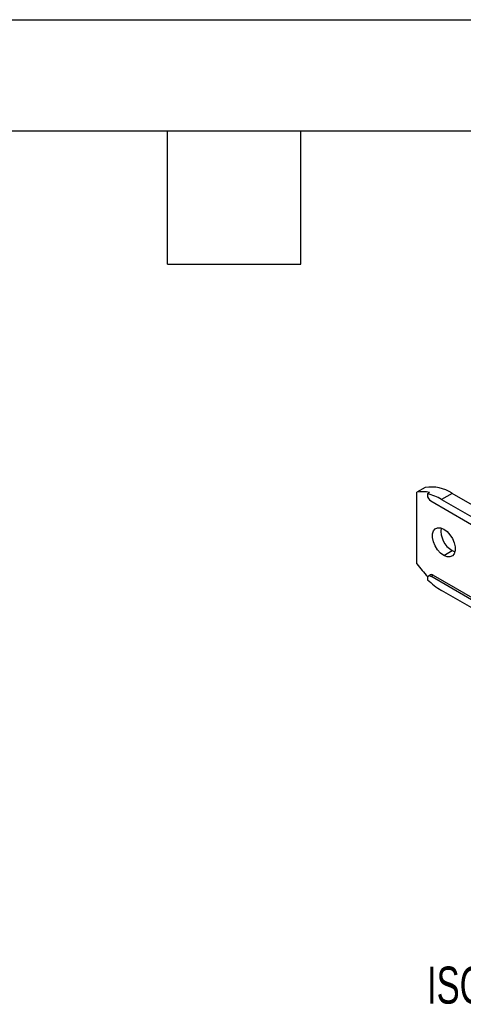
# Model space of a CAD drawing. Header units: millimetres. Extents: x 0 to 1537, y 0 to 1187.
# Tile 5 of 15: x 701 to 840, y 878 to 1187. Entities that reach past the tile are written whole.
import ezdxf

# ---------------------------------------------------------------- set-up
doc = ezdxf.new("R2010")
doc.units = ezdxf.units.MM
doc.header["$LTSCALE"] = 5.5
doc.layers.add('DIMENSIONS', color=140, linetype='Continuous', lineweight=25)
doc.layers.add('TEXT', color=140, linetype='Continuous', lineweight=25)
doc.styles.add('SLDTEXTSTYLE0', font='TXT', dxfattribs={"width": 0.7})

msp = doc.modelspace()

# ---------------------------------------------------------------- linework, layer by layer
at = {"color": 7, "linetype": 'Continuous'}
msp.add_line((0.01, 1187.46), (1536.71, 1187.46), dxfattribs=at)
for p, q in [((828.42, 1040.44), (825.8, 1038.93)), ((825.8, 1016.5), (825.8, 1038.93)), ((829.83, 1038.89), (829.13, 1038.48)), ((829.13, 1038.48), (829.13, 1038.04)), ((836.91, 1038.61), (833.58, 1036.7)), ((833.58, 1036.7), (855.86, 1023.84)), ((843.27, 1034.94), (836.91, 1038.61)), ((830.19, 1036.21), (855.5, 1021.59)), ((834.29, 1019.1), (836.91, 1020.61)), ((836.91, 1020.61), (837.76, 1020.24)), ((829.13, 1011.91), (829.13, 1011.48)), ((830.15, 1013.01), (829.44, 1012.6)), ((830.19, 1012.53), (830.9, 1012.93)), ((855.5, 997.91), (830.19, 1012.53)), ((830.9, 1012.93), (856.21, 998.32)), ((855.86, 995.26), (833.58, 1008.12))]:
    msp.add_line(p, q)
at = {"flags": 128}
for points in [[(834.29, 1019.1), (833.28, 1019.85), (832.36, 1020.87), (831.59, 1022.08), (831.04, 1023.39), (830.75, 1024.68), (830.75, 1025.85), (831.04, 1026.81), (831.59, 1027.48), (832.36, 1027.81), (833.28, 1027.76), (834.29, 1027.35)], [(834.29, 1027.35), (835.3, 1026.6), (836.22, 1025.58), (836.99, 1024.37), (837.54, 1023.06), (837.82, 1021.77), (837.82, 1020.6), (837.54, 1019.64), (836.99, 1018.96), (836.22, 1018.64), (835.3, 1018.69), (834.29, 1019.1)]]:
    msp.add_lwpolyline(points, dxfattribs=at)
for centre, radius, start, end in [((830.31, 1028.56), 12.03, 56.7274, 99.0133), ((827.73, 1029.77), 9.36, 76.9706, 101.848), ((825.67, 1023.37), 15.5, 59.29, 77.1024), ((831.43, 1038.15), 2.31, 182.6055, 237.3945), ((840.68, 1026.85), 7.29, 173.1605, 238.8435), ((852.62, 1035.85), 33.07, 215.8066, 225.0618), ((829.77, 1012.02), 0.655, 50.7967, 189.214), ((830.46, 1012.32), 0.754, 54.3824, 114.3071), ((845.91, 1029.08), 24.32, 226.3765, 239.5525)]:
    msp.add_arc(centre, radius, start, end)
at = {"layer": 'TEXT'}
for p, q in [((34.92, 1152.53), (1501.78, 1152.53)), ((747.39, 1110.62), (747.39, 1152.53)), ((789.3, 1110.62), (789.3, 1152.53)), ((747.39, 1110.62), (789.3, 1110.62))]:
    msp.add_line(p, q, dxfattribs=at)

# ---------------------------------------------------------------- texts
at = {"layer": 'DIMENSIONS', "insert": (829, 889.88), "char_height": 11.6417, "attachment_point": 1, "style": 'SLDTEXTSTYLE0'}
msp.add_mtext('ISOMETRIC VIEW', dxfattribs=at)

doc.saveas('drawing.dxf')
